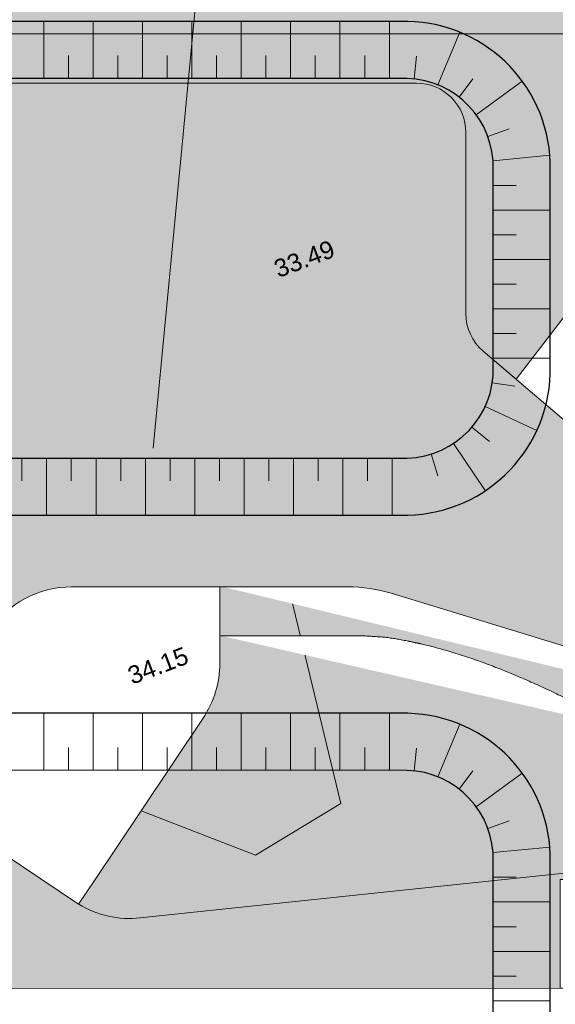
# Model space of a CAD drawing. Header units: metres. Extents: x -5203299 to 2078834, y 245743 to 5817682.
# Tile 71 of 256: x 366343 to 366354, y 5814157 to 5814177. Entities that reach past the tile are written whole.
import ezdxf

# ---------------------------------------------------------------- set-up
doc = ezdxf.new("R2010")
doc.units = ezdxf.units.M
doc.header["$LTSCALE"] = 0.5
doc.linetypes.add('hidden', pattern=[4.995, 2.664, -2.331])
for name, color, linetype, lineweight, true_color in [('01_CS-570-Pflanzung_Ansaat', 7, 'Continuous', 5, 0x7a8e1e), ('01_CS-570-Pflanzung_Strauch', 7, 'Continuous', 9, 0xa3b35b), ('30 -34 Innenwände- 4 Türen_Fenster', 7, 'Continuous', 15, 0x9955ff)]:
    doc.layers.add(name, color=color, linetype=linetype, lineweight=lineweight, true_color=true_color)
for name, color, linetype, lineweight in [('01_CS-570-Pflanzung_extensive Schmuckpflanzung', 7, 'Continuous', 5), ('01_CS-590-Markierung Mulde', 255, 'Continuous', 9), ('30 -39 Baustelle- Fläche', 7, 'Continuous', 15), ('99.02_Vermesserplan-Höhe SWP', 7, 'Continuous', 18), ('99.02_Vermesserplan-Linie Zaun', 7, 'Continuous', 18), ('CS_Baustelleneinrichtung-Erdmieten', 7, 'Continuous', 9), ('Keine', 7, 'Continuous', 9)]:
    doc.layers.add(name, color=color, linetype=linetype, lineweight=lineweight)
doc.styles.add('Arial', font='arial.ttf')

# ---------------------------------------------------------------- blocks, each defined once
blk = doc.blocks.new('_25-01-10_187 KRA_CS_LP4_Außenanlagenplan (3D)')
at = {"layer": '01_CS-570-Pflanzung_Ansaat', "linetype": 'Continuous', "lineweight": 0}
h = blk.add_hatch(color=64, dxfattribs=at)
edge = h.paths.add_edge_path()
edge.add_line((366344.553, 5814159.851), (366345.486, 5814161.243))
edge.add_line((366345.486, 5814161.243), (366347.802, 5814160.341))
edge.add_line((366347.802, 5814160.341), (366349.532, 5814161.391))
edge.add_line((366349.532, 5814161.391), (366348.47, 5814165.778))
edge.add_line((366348.47, 5814165.778), (366344.08, 5814165.778))
edge.add_arc((366344.08, 5814163.778), 2, 90, 146.1962)
edge.add_line((366342.418, 5814164.891), (366339.226, 5814160.124))
edge.add_arc((366337.564, 5814161.237), 2, 253.5396, 326.1962, ccw=False)
edge.add_line((366336.998, 5814159.319), (366327.368, 5814162.164))
edge.add_line((366327.368, 5814162.164), (366328.324, 5814165.577))
edge.add_arc((366327.361, 5814165.847), 1, 344.3477, 434.3478)
edge.add_line((366327.631, 5814166.81), (366322.869, 5814168.144))
edge.add_line((366322.869, 5814168.144), (366323.653, 5814175.723))
edge.add_arc((366325.046, 5814175.579), 1.4, 163.3984, 174.0948, ccw=False)
edge.add_line((366323.704, 5814175.979), (366351.062, 5814175.979))
edge.add_arc((366351.062, 5814174.979), 1, 0, 90, ccw=False)
edge.add_line((366352.062, 5814174.979), (366352.062, 5814171.312))
edge.add_arc((366353.062, 5814171.312), 1, 180, 229.6122)
edge.add_line((366352.414, 5814170.551), (366357.229, 5814166.454))
edge.add_arc((366358.525, 5814167.978), 2, 229.6122, 270)
edge.add_line((366358.525, 5814165.978), (366367.975, 5814165.978))
edge.add_line((366367.975, 5814165.978), (366367.975, 5814160.32))
edge.add_line((366367.975, 5814160.32), (366361.39, 5814162.333))
edge.add_arc((366360.805, 5814160.421), 2, 73.0015, 144.0665)
edge.add_line((366359.185, 5814161.595), (366358.865, 5814161.153))
edge.add_arc((366357.246, 5814162.327), 2, 276.0306, 324.0665, ccw=False)
edge.add_line((366357.456, 5814160.338), (366345.47, 5814159.071))
edge.add_arc((366345.26, 5814161.06), 2, 238.7408, 276.0306, ccw=False)
edge.add_line((366344.222, 5814159.351), (366344.22, 5814159.352))
edge.add_line((366344.22, 5814159.352), (366344.553, 5814159.851))
at = {"layer": '01_CS-570-Pflanzung_extensive Schmuckpflanzung', "linetype": 'Continuous', "lineweight": 0}
h = blk.add_hatch(color=7, dxfattribs=at)
edge = h.paths.add_edge_path()
edge.add_line((366362.846, 5814176.19), (366362.846, 5814175.99))
edge.add_line((366362.846, 5814175.99), (366364.934, 5814175.99))
edge.add_arc((366364.934, 5814174.39), 1.6, 0, 90, ccw=False)
edge.add_line((366366.534, 5814174.39), (366366.534, 5814165.978))
edge.add_line((366366.534, 5814165.978), (366367.975, 5814165.978))
edge.add_line((366367.975, 5814165.978), (366367.975, 5814176.979))
edge.add_line((366367.975, 5814176.979), (366324.931, 5814176.979))
edge.add_line((366324.931, 5814176.979), (366324.931, 5814176.974))
edge.add_arc((366325.046, 5814175.579), 1.4, 94.7074, 163.3985)
edge.add_line((366323.704, 5814175.979), (366351.062, 5814175.979))
edge.add_arc((366351.062, 5814174.979), 1, 0, 90, ccw=False)
edge.add_line((366352.062, 5814174.979), (366352.062, 5814171.312))
edge.add_arc((366353.062, 5814171.312), 1, 180, 229.6122)
edge.add_line((366352.414, 5814170.551), (366353.083, 5814169.982))
edge.add_line((366353.083, 5814169.982), (366356.394, 5814174.297))
edge.add_line((366356.394, 5814174.297), (366356.242, 5814174.413))
edge.add_line((366356.242, 5814174.413), (366357.156, 5814175.603))
edge.add_arc((366358.346, 5814174.69), 1.5, 90, 142.5039, ccw=False)
edge.add_line((366358.346, 5814176.19), (366362.846, 5814176.19))
h = blk.add_hatch(color=7, dxfattribs=at)
edge = h.paths.add_edge_path()
edge.add_line((366362.846, 5814176.19), (366362.846, 5814175.99))
edge.add_line((366362.846, 5814175.99), (366364.934, 5814175.99))
edge.add_arc((366364.934, 5814174.39), 1.6, 0, 90, ccw=False)
edge.add_line((366366.534, 5814174.39), (366366.534, 5814165.978))
edge.add_line((366366.534, 5814165.978), (366367.975, 5814165.978))
edge.add_line((366367.975, 5814165.978), (366367.975, 5814176.979))
edge.add_line((366367.975, 5814176.979), (366324.931, 5814176.979))
edge.add_line((366324.931, 5814176.979), (366324.931, 5814176.974))
edge.add_arc((366325.046, 5814175.579), 1.4, 94.7074, 163.3985)
edge.add_line((366323.704, 5814175.979), (366351.062, 5814175.979))
edge.add_arc((366351.062, 5814174.979), 1, 0, 90, ccw=False)
edge.add_line((366352.062, 5814174.979), (366352.062, 5814171.312))
edge.add_arc((366353.062, 5814171.312), 1, 180, 229.6122)
edge.add_line((366352.414, 5814170.551), (366353.083, 5814169.982))
edge.add_line((366353.083, 5814169.982), (366356.394, 5814174.297))
edge.add_line((366356.394, 5814174.297), (366356.242, 5814174.413))
edge.add_line((366356.242, 5814174.413), (366357.156, 5814175.603))
edge.add_arc((366358.346, 5814174.69), 1.5, 90, 142.5039, ccw=False)
edge.add_line((366358.346, 5814176.19), (366362.846, 5814176.19))
at = {"layer": '01_CS-570-Pflanzung_Strauch', "linetype": 'Continuous', "lineweight": 0}
h = blk.add_hatch(color=73, dxfattribs=at)
edge = h.paths.add_edge_path()
edge.add_line((366322.67, 5814158.068), (366322.67, 5814157.646))
edge.add_line((366322.67, 5814157.646), (366365.975, 5814157.648))
edge.add_line((366365.975, 5814157.648), (366353.975, 5814157.648))
edge.add_line((366353.975, 5814157.648), (366353.975, 5814159.848))
edge.add_line((366353.975, 5814159.848), (366365.975, 5814159.848))
edge.add_line((366365.975, 5814159.848), (366365.975, 5814157.648))
edge.add_line((366365.975, 5814157.648), (366367.975, 5814157.648))
edge.add_line((366367.975, 5814157.648), (366367.975, 5814160.32))
edge.add_line((366367.975, 5814160.32), (366361.39, 5814162.333))
edge.add_arc((366360.805, 5814160.421), 2, 73.0015, 144.0665)
edge.add_line((366359.185, 5814161.595), (366358.865, 5814161.153))
edge.add_arc((366357.246, 5814162.327), 2, 276.0306, 324.0665, ccw=False)
edge.add_line((366357.456, 5814160.338), (366345.47, 5814159.071))
edge.add_arc((366345.26, 5814161.06), 2, 238.7408, 276.0306, ccw=False)
edge.add_line((366344.222, 5814159.351), (366344.22, 5814159.352))
edge.add_line((366344.22, 5814159.352), (366340.747, 5814161.677))
edge.add_line((366340.747, 5814161.677), (366340.415, 5814161.9))
edge.add_line((366340.415, 5814161.9), (366339.226, 5814160.124))
edge.add_arc((366337.564, 5814161.237), 2, 253.5396, 326.1962, ccw=False)
edge.add_line((366336.998, 5814159.319), (366327.659, 5814162.078))
edge.add_line((366327.659, 5814162.078), (366327.489, 5814161.503))
edge.add_line((366327.489, 5814161.503), (366323.029, 5814162.82))
edge.add_arc((366323.483, 5814164.355), 1.6, 174.0948, 253.5396, ccw=False)
edge.add_line((366321.891, 5814164.52), (366322.304, 5814168.508))
edge.add_line((366322.304, 5814168.508), (366322.9, 5814168.447))
edge.add_line((366322.9, 5814168.447), (366323.058, 5814169.972))
edge.add_line((366323.058, 5814169.972), (366322.234, 5814170.059))
edge.add_line((366322.234, 5814170.059), (366322.762, 5814175.031))
edge.add_line((366322.762, 5814175.031), (366323.573, 5814174.945))
edge.add_line((366323.573, 5814174.945), (366323.653, 5814175.723))
edge.add_arc((366325.046, 5814175.579), 1.4, 95.5292, 174.0948, ccw=False)
edge.add_line((366324.911, 5814176.972), (366324.911, 5814202.429))
edge.add_line((366324.911, 5814202.429), (366324.077, 5814202.429))
edge.add_line((366324.077, 5814202.429), (366320.17, 5814161.505))
edge.add_line((366320.17, 5814161.505), (366320.17, 5814158.068))
edge.add_line((366320.17, 5814158.068), (366322.67, 5814158.068))
h = blk.add_hatch(color=73, dxfattribs=at)
edge = h.paths.add_edge_path()
edge.add_line((366322.67, 5814158.068), (366322.67, 5814157.646))
edge.add_line((366322.67, 5814157.646), (366365.975, 5814157.648))
edge.add_line((366365.975, 5814157.648), (366353.975, 5814157.648))
edge.add_line((366353.975, 5814157.648), (366353.975, 5814159.848))
edge.add_line((366353.975, 5814159.848), (366365.975, 5814159.848))
edge.add_line((366365.975, 5814159.848), (366365.975, 5814157.648))
edge.add_line((366365.975, 5814157.648), (366367.975, 5814157.648))
edge.add_line((366367.975, 5814157.648), (366367.975, 5814160.32))
edge.add_line((366367.975, 5814160.32), (366361.39, 5814162.333))
edge.add_arc((366360.805, 5814160.421), 2, 73.0015, 144.0665)
edge.add_line((366359.185, 5814161.595), (366358.865, 5814161.153))
edge.add_arc((366357.246, 5814162.327), 2, 276.0306, 324.0665, ccw=False)
edge.add_line((366357.456, 5814160.338), (366345.47, 5814159.071))
edge.add_arc((366345.26, 5814161.06), 2, 238.7408, 276.0306, ccw=False)
edge.add_line((366344.222, 5814159.351), (366344.22, 5814159.352))
edge.add_line((366344.22, 5814159.352), (366340.747, 5814161.677))
edge.add_line((366340.747, 5814161.677), (366340.415, 5814161.9))
edge.add_line((366340.415, 5814161.9), (366339.226, 5814160.124))
edge.add_arc((366337.564, 5814161.237), 2, 253.5396, 326.1962, ccw=False)
edge.add_line((366336.998, 5814159.319), (366327.659, 5814162.078))
edge.add_line((366327.659, 5814162.078), (366327.489, 5814161.503))
edge.add_line((366327.489, 5814161.503), (366323.029, 5814162.82))
edge.add_arc((366323.483, 5814164.355), 1.6, 174.0948, 253.5396, ccw=False)
edge.add_line((366321.891, 5814164.52), (366322.304, 5814168.508))
edge.add_line((366322.304, 5814168.508), (366322.9, 5814168.447))
edge.add_line((366322.9, 5814168.447), (366323.058, 5814169.972))
edge.add_line((366323.058, 5814169.972), (366322.234, 5814170.059))
edge.add_line((366322.234, 5814170.059), (366322.762, 5814175.031))
edge.add_line((366322.762, 5814175.031), (366323.573, 5814174.945))
edge.add_line((366323.573, 5814174.945), (366323.653, 5814175.723))
edge.add_arc((366325.046, 5814175.579), 1.4, 95.5292, 174.0948, ccw=False)
edge.add_line((366324.911, 5814176.972), (366324.911, 5814202.429))
edge.add_line((366324.911, 5814202.429), (366324.077, 5814202.429))
edge.add_line((366324.077, 5814202.429), (366320.17, 5814161.505))
edge.add_line((366320.17, 5814161.505), (366320.17, 5814158.068))
edge.add_line((366320.17, 5814158.068), (366322.67, 5814158.068))
h = blk.add_hatch(color=73, dxfattribs=at)
edge = h.paths.add_edge_path()
edge.add_line((366345.486, 5814161.243), (366346.741, 5814163.119))
edge.add_arc((366345.08, 5814164.231), 2, 326.1961, 360)
edge.add_line((366347.08, 5814164.231), (366347.08, 5814165.778))
edge.add_line((366347.08, 5814165.778), (366348.47, 5814165.778))
edge.add_line((366348.47, 5814165.778), (366349.532, 5814161.391))
edge.add_line((366349.532, 5814161.391), (366347.802, 5814160.341))
edge.add_line((366347.802, 5814160.341), (366345.486, 5814161.243))
at = {"layer": '01_CS-570-Pflanzung_Ansaat', "lineweight": 9, "flags": 128}
blk.add_lwpolyline([(366323.704, 5814175.979), (366351.062, 5814175.979, -0.414214), (366352.062, 5814174.979), (366352.062, 5814171.312, 0.21992), (366352.414, 5814170.551), (366357.229, 5814166.454, 0.178072), (366358.525, 5814165.978), (366367.975, 5814165.978), (366367.975, 5814160.32), (366361.39, 5814162.333, 0.320415), (366359.185, 5814161.595), (366358.865, 5814161.153, -0.21272), (366357.456, 5814160.338), (366345.47, 5814159.071, -0.164158), (366344.222, 5814159.351), (366344.22, 5814159.352), (366344.553, 5814159.851), (366345.486, 5814161.243), (366347.802, 5814160.341), (366349.532, 5814161.391), (366348.47, 5814165.778), (366344.08, 5814165.778, 0.250237), (366342.418, 5814164.891)], format="xyb", dxfattribs=at)
at = {"layer": '01_CS-570-Pflanzung_extensive Schmuckpflanzung', "lineweight": 9, "flags": 128}
blk.add_lwpolyline([(366362.846, 5814176.19), (366362.846, 5814175.99), (366364.934, 5814175.99, -0.414214), (366366.534, 5814174.39), (366366.534, 5814165.978), (366367.975, 5814165.978), (366367.975, 5814176.979), (366324.931, 5814176.979), (366324.931, 5814176.974, 0.309031), (366323.704, 5814175.979), (366351.062, 5814175.979, -0.414214), (366352.062, 5814174.979), (366352.062, 5814171.312, 0.21992), (366352.414, 5814170.551), (366353.083, 5814169.982), (366356.394, 5814174.297), (366356.242, 5814174.413), (366357.156, 5814175.603, -0.233185), (366358.346, 5814176.19)], format="xyb", close=True, dxfattribs=at)
blk.add_lwpolyline([(366362.846, 5814176.19), (366362.846, 5814175.99), (366364.934, 5814175.99, -0.414214), (366366.534, 5814174.39), (366366.534, 5814165.978), (366367.975, 5814165.978), (366367.975, 5814176.979), (366324.931, 5814176.979), (366324.931, 5814176.974, 0.309031), (366323.704, 5814175.979), (366351.062, 5814175.979, -0.414214), (366352.062, 5814174.979), (366352.062, 5814171.312, 0.21992), (366352.414, 5814170.551), (366353.083, 5814169.982), (366356.394, 5814174.297), (366356.242, 5814174.413), (366357.156, 5814175.603, -0.233185), (366358.346, 5814176.19)], format="xyb", close=True, dxfattribs=at)
at = {"layer": '01_CS-570-Pflanzung_Strauch', "lineweight": 9, "flags": 128}
blk.add_lwpolyline([(366322.67, 5814157.646), (366365.975, 5814157.648), (366353.975, 5814157.648), (366353.975, 5814159.848), (366365.975, 5814159.848), (366365.975, 5814157.648), (366367.975, 5814157.648), (366367.975, 5814160.32), (366361.39, 5814162.333, 0.320415), (366359.185, 5814161.595), (366358.865, 5814161.153, -0.21272), (366357.456, 5814160.338), (366345.47, 5814159.071, -0.164158), (366344.222, 5814159.351), (366344.22, 5814159.352), (366340.747, 5814161.677)], format="xyb", dxfattribs=at)
blk.add_lwpolyline([(366322.67, 5814157.646), (366365.975, 5814157.648), (366353.975, 5814157.648), (366353.975, 5814159.848), (366365.975, 5814159.848), (366365.975, 5814157.648), (366367.975, 5814157.648), (366367.975, 5814160.32), (366361.39, 5814162.333, 0.320415), (366359.185, 5814161.595), (366358.865, 5814161.153, -0.21272), (366357.456, 5814160.338), (366345.47, 5814159.071, -0.164158), (366344.222, 5814159.351), (366344.22, 5814159.352), (366340.747, 5814161.677)], format="xyb", dxfattribs=at)
blk.add_lwpolyline([(366345.486, 5814161.243), (366346.741, 5814163.119, 0.148576), (366347.08, 5814164.231), (366347.08, 5814165.778), (366348.47, 5814165.778), (366349.532, 5814161.391), (366347.802, 5814160.341)], format="xyb", close=True, dxfattribs=at)
at = {"color": 255, "lineweight": 9}
blk.add_wipeout([(366367.975, 5814160.007), (366367.374, 5814160.154), (366367.148, 5814160.198), (366366.921, 5814160.241), (366366.695, 5814160.284), (366366.469, 5814160.328), (366366.242, 5814160.371), (366366.016, 5814160.415), (366365.79, 5814160.458), (366365.563, 5814160.501), (366365.344, 5814160.543), (366365.138, 5814160.583), (366364.946, 5814160.62), (366364.767, 5814160.654), (366364.602, 5814160.685), (366364.451, 5814160.714), (366364.314, 5814160.741), (366364.19, 5814160.764), (366364.08, 5814160.785), (366363.983, 5814160.804), (366363.9, 5814160.82), (366363.831, 5814160.833), (366363.775, 5814160.843), (366363.734, 5814160.851), (366363.705, 5814160.856), (366363.691, 5814160.859), (366363.678, 5814160.861), (366363.654, 5814160.864), (366363.62, 5814160.868), (366363.576, 5814160.874), (366363.52, 5814160.881), (366363.455, 5814160.89), (366363.378, 5814160.9), (366363.291, 5814160.911), (366363.194, 5814160.923), (366363.086, 5814160.937), (366362.967, 5814160.952), (366362.838, 5814160.969), (366362.698, 5814160.987), (366362.548, 5814161.006), (366362.387, 5814161.026), (366362.215, 5814161.048), (366362.039, 5814161.071), (366361.862, 5814161.093), (366361.685, 5814161.116), (366361.508, 5814161.138), (366361.332, 5814161.161), (366361.155, 5814161.184), (366360.978, 5814161.206), (366360.801, 5814161.229), (366360.084, 5814161.284), (366359.396, 5814161.37), (366358.738, 5814161.488), (366358.109, 5814161.635), (366357.509, 5814161.814), (366356.938, 5814162.024), (366356.396, 5814162.264), (366355.884, 5814162.535), (366355.094, 5814162.99), (366354.336, 5814163.394), (366353.608, 5814163.748), (366352.911, 5814164.051), (366352.244, 5814164.303), (366351.607, 5814164.505), (366351.002, 5814164.657), (366350.427, 5814164.757), (366350.402, 5814164.759), (366350.378, 5814164.76), (366350.354, 5814164.762), (366350.329, 5814164.764), (366350.305, 5814164.765), (366350.281, 5814164.767), (366350.256, 5814164.768), (366350.232, 5814164.77), (366350.208, 5814164.772), (366350.186, 5814164.773), (366350.164, 5814164.774), (366350.143, 5814164.776), (366350.123, 5814164.777), (366350.104, 5814164.778), (366350.087, 5814164.779), (366350.07, 5814164.781), (366350.054, 5814164.782), (366350.04, 5814164.783), (366350.026, 5814164.783), (366350.013, 5814164.784), (366350.001, 5814164.785), (366349.991, 5814164.785), (366349.981, 5814164.786), (366349.972, 5814164.786), (366349.959, 5814164.786), (366349.935, 5814164.786), (366349.901, 5814164.787), (366349.856, 5814164.787), (366349.801, 5814164.787), (366349.735, 5814164.787), (366349.659, 5814164.787), (366349.573, 5814164.787), (366349.476, 5814164.787), (366349.369, 5814164.787), (366349.251, 5814164.787), (366349.123, 5814164.787), (366348.984, 5814164.787), (366348.835, 5814164.787), (366348.675, 5814164.787), (366348.505, 5814164.787), (366348.33, 5814164.787), (366348.155, 5814164.787), (366347.98, 5814164.787), (366347.805, 5814164.787), (366347.63, 5814164.787), (366347.454, 5814164.787), (366347.279, 5814164.787), (366347.104, 5814164.787)], dxfattribs=at).dxf.layer = '01_CS-590-Markierung Mulde'
at = {"layer": '01_CS-590-Markierung Mulde', "lineweight": 9}
blk.add_open_spline([(366367.975, 5814160.007), (366367.674, 5814160.081), (366367.374, 5814160.154), (366365.782, 5814160.459), (366363.722, 5814160.854), (366363.66, 5814160.864), (366362.046, 5814161.07), (366360.801, 5814161.229), (366357.875, 5814161.389), (366355.884, 5814162.535), (366352.666, 5814164.456), (366350.427, 5814164.757), (366350.248, 5814164.769), (366350.005, 5814164.785), (366349.94, 5814164.787), (366348.338, 5814164.787), (366347.104, 5814164.787)], degree=2, knots=[0, 0, 0, 0.019573, 0.019573, 0.122165, 0.152322, 0.182478, 0.28424, 0.28424, 0.521865, 0.521865, 0.909446, 0.909446, 0.940093, 0.951257, 0.962421, 1, 1, 1], dxfattribs=at)
at = {"color": 255, "lineweight": 9}
blk.add_wipeout([(366361.39, 5814162.333), (366350.549, 5814165.647), (366350.442, 5814165.678), (366350.334, 5814165.704), (366350.225, 5814165.727), (366350.116, 5814165.745), (366350.005, 5814165.76), (366349.894, 5814165.77), (366349.783, 5814165.776), (366349.672, 5814165.778), (366347.14, 5814165.778)], dxfattribs=at).dxf.layer = '01_CS-590-Markierung Mulde'
at = {"layer": '01_CS-590-Markierung Mulde', "lineweight": 9, "flags": 128}
blk.add_lwpolyline([(366361.39, 5814162.333), (366350.549, 5814165.647, 0.074306), (366349.672, 5814165.778), (366347.14, 5814165.778)], format="xyb", dxfattribs=at)
blk = doc.blocks.new('_23-07-06_Massenplan_TB_Weiterführende Schule (3D)')
at = {"layer": '99.02_Vermesserplan-Linie Zaun', "color": 7, "linetype": 'Continuous', "lineweight": 18}
blk.add_line((-247.071, -37.121), (-245.866, -24.474), dxfattribs=at)
at = {"layer": '99.02_Vermesserplan-Höhe SWP', "color": 7, "char_height": 0.36, "rotation": 20.7002, "line_spacing_factor": 0.251004, "style": 'Arial'}
for s, insert, attachment_point in [('33.49', (-244.665, -33.34), 1), ('34.15', (-246.45, -41.133), 3)]:
    blk.add_mtext(s, dxfattribs=dict(at, insert=insert, attachment_point=attachment_point))
blk = doc.blocks.new('Gruppe-991')
at = {"layer": '30 -39 Baustelle- Fläche', "linetype": 'Continuous', "lineweight": 0, "transparency": 33554485}
blk.add_hatch(color=181, dxfattribs=at).paths.add_polyline_path([(-267.414, -28.728), (-222.442, -28.728), (-222.279, -48.449), (-191.697, -48.422), (-191.725, -1.649), (-212.258, -1.667), (-212.245, -6.715), (-222.472, -6.682), (-222.468, -1.681), (-267.439, -1.732)])
at = {"layer": '30 -39 Baustelle- Fläche', "color": 190, "linetype": 'hidden', "lineweight": 18, "transparency": 33554521, "flags": 128}
blk.add_lwpolyline([(-267.414, -28.728), (-222.442, -28.728), (-222.279, -48.449), (-191.697, -48.422), (-191.725, -1.649), (-212.258, -1.667), (-212.245, -6.715), (-222.472, -6.682), (-222.468, -1.681), (-267.439, -1.732)], close=True, dxfattribs=at)
blk = doc.blocks.new('Gruppe-1059')
at = {"layer": 'Keine', "color": 253, "linetype": 'Continuous', "lineweight": 9, "transparency": 33554585}
for p, q in [((-249.289, -43.647), (-249.289, -42.492)), ((-248.289, -43.647), (-248.289, -42.492)), ((-247.289, -43.647), (-247.289, -42.492)), ((-246.289, -43.647), (-246.289, -42.492)), ((-245.289, -43.647), (-245.289, -42.492)), ((-244.289, -43.647), (-244.289, -42.492)), ((-243.289, -43.647), (-243.289, -42.492)), ((-242.289, -43.647), (-242.289, -42.492)), ((-241.307, -43.778), (-240.861, -42.713)), ((-248.789, -43.647), (-248.789, -43.185)), ((-247.789, -43.647), (-247.789, -43.185)), ((-246.789, -43.647), (-246.789, -43.185)), ((-245.789, -43.647), (-245.789, -43.185)), ((-244.789, -43.647), (-244.789, -43.185)), ((-243.789, -43.647), (-243.789, -43.185)), ((-242.789, -43.647), (-242.789, -43.185)), ((-241.79, -43.657), (-241.743, -43.197)), ((-240.875, -44.028), (-240.599, -43.657)), ((-240.529, -44.386), (-239.6, -43.701)), ((-240.295, -44.826), (-239.86, -44.672)), ((-240.19, -45.313), (-239.04, -45.203)), ((-240.185, -45.813), (-239.724, -45.813)), ((-240.185, -46.313), (-239.031, -46.313)), ((-240.185, -46.813), (-239.724, -46.813)), ((-240.185, -47.313), (-239.031, -47.313)), ((-240.185, -47.813), (-239.724, -47.813)), ((-240.185, -48.313), (-239.031, -48.313))]:
    blk.add_line(p, q, dxfattribs=at)
blk = doc.blocks.new('Gruppe-1060')
at = {"layer": 'CS_Baustelleneinrichtung-Erdmieten', "color": 253, "linetype": 'Continuous', "lineweight": 25, "flags": 128}
for points in [[(-241.918, -52.492, 0.413867), (-239.031, -49.478), (-239.031, -45.505, 0.413867), (-241.918, -42.492), (-266.453, -42.492, 0.413867), (-269.34, -45.505), (-269.34, -49.478, 0.413867), (-266.453, -52.492)], [(-241.932, -51.337, 0.413769), (-240.185, -49.492), (-240.185, -45.492, 0.41377), (-241.932, -43.647), (-266.439, -43.646, 0.413769), (-268.185, -45.492), (-268.185, -49.492, 0.41377), (-266.439, -51.337)]]:
    blk.add_lwpolyline(points, format="xyb", close=True, dxfattribs=at)
at = {"layer": 'Keine', "color": 253, "transparency": 33554585}
blk.add_blockref('Gruppe-1059', (0, 0), dxfattribs=at)
blk = doc.blocks.new('Gruppe-1061')
at = {"layer": 'Keine', "color": 253, "linetype": 'Continuous', "lineweight": 9, "transparency": 33554585}
for p, q in [((-249.289, -29.632), (-249.289, -28.477)), ((-248.289, -29.632), (-248.289, -28.477)), ((-247.289, -29.632), (-247.289, -28.477)), ((-246.289, -29.632), (-246.289, -28.477)), ((-245.289, -29.632), (-245.289, -28.477)), ((-244.289, -29.632), (-244.289, -28.477)), ((-243.289, -29.632), (-243.289, -28.477)), ((-242.289, -29.632), (-242.289, -28.477)), ((-241.307, -29.764), (-240.861, -28.699)), ((-248.789, -29.632), (-248.789, -29.17)), ((-247.789, -29.632), (-247.789, -29.17)), ((-246.789, -29.632), (-246.789, -29.17)), ((-245.789, -29.632), (-245.789, -29.17)), ((-244.789, -29.632), (-244.789, -29.17)), ((-243.789, -29.632), (-243.789, -29.17)), ((-242.789, -29.632), (-242.789, -29.17)), ((-241.79, -29.642), (-241.743, -29.183)), ((-240.875, -30.013), (-240.599, -29.643)), ((-240.529, -30.372), (-239.6, -29.687)), ((-240.295, -30.812), (-239.86, -30.657)), ((-240.19, -31.299), (-239.04, -31.188)), ((-240.185, -31.799), (-239.724, -31.799)), ((-240.185, -32.299), (-239.031, -32.299)), ((-240.185, -32.799), (-239.724, -32.799)), ((-240.185, -33.299), (-239.031, -33.299)), ((-240.185, -33.799), (-239.724, -33.799)), ((-240.185, -34.299), (-239.031, -34.299)), ((-240.185, -34.799), (-239.724, -34.799)), ((-240.185, -35.299), (-239.031, -35.299)), ((-240.206, -35.798), (-239.749, -35.864)), ((-240.349, -36.275), (-239.304, -36.766)), ((-240.617, -36.695), (-240.259, -36.987)), ((-240.991, -37.025), (-240.346, -37.982)), ((-241.441, -37.239), (-241.305, -37.681)), ((-249.73, -37.323), (-249.73, -37.785)), ((-249.23, -37.323), (-249.23, -38.477)), ((-248.73, -37.323), (-248.73, -37.785)), ((-248.23, -37.323), (-248.23, -38.477)), ((-247.73, -37.323), (-247.73, -37.785)), ((-247.23, -37.323), (-247.23, -38.477)), ((-246.73, -37.323), (-246.73, -37.785)), ((-246.23, -37.323), (-246.23, -38.477)), ((-245.73, -37.323), (-245.73, -37.785)), ((-245.23, -37.323), (-245.23, -38.477)), ((-244.73, -37.323), (-244.73, -37.785)), ((-244.23, -37.323), (-244.23, -38.477)), ((-243.73, -37.323), (-243.73, -37.785)), ((-243.23, -37.323), (-243.23, -38.477)), ((-242.73, -37.323), (-242.73, -37.785)), ((-242.23, -37.323), (-242.23, -38.477))]:
    blk.add_line(p, q, dxfattribs=at)
blk = doc.blocks.new('Gruppe-1062')
at = {"layer": 'CS_Baustelleneinrichtung-Erdmieten', "color": 253, "linetype": 'Continuous', "lineweight": 25, "flags": 128}
for points in [[(-241.918, -38.477, 0.413867), (-239.031, -35.464), (-239.031, -31.491, 0.413867), (-241.918, -28.477), (-266.453, -28.477, 0.413867), (-269.34, -31.491), (-269.34, -35.464, 0.413867), (-266.453, -38.477)], [(-241.932, -37.323, 0.413769), (-240.185, -35.477), (-240.185, -31.477, 0.41377), (-241.932, -29.632), (-266.439, -29.632, 0.413769), (-268.185, -31.477), (-268.185, -35.477, 0.41377), (-266.439, -37.323)]]:
    blk.add_lwpolyline(points, format="xyb", close=True, dxfattribs=at)
at = {"layer": 'Keine', "color": 253, "transparency": 33554585}
blk.add_blockref('Gruppe-1061', (0, 0), dxfattribs=at)
blk = doc.blocks.new('Gruppe-1065')
at = {"layer": '30 -39 Baustelle- Fläche', "color": 253}
for name in ['Gruppe-1062', 'Gruppe-1060']:
    blk.add_blockref(name, (0, 0), dxfattribs=at)
blk = doc.blocks.new('_BE Phase 2 (3D)')
at = {"layer": '30 -39 Baustelle- Fläche', "color": 190}
blk.add_blockref('Gruppe-991', (0, 0), dxfattribs=at)
at = {"layer": '30 -39 Baustelle- Fläche', "color": 7}
blk.add_blockref('Gruppe-1065', (0, 0), dxfattribs=at)

msp = doc.modelspace()

# ---------------------------------------------------------------- block references
at = {"layer": '30 -34 Innenwände- 4 Türen_Fenster', "color": 1}
msp.add_blockref('_25-01-10_187 KRA_CS_LP4_Außenanlagenplan (3D)', (0, 0), dxfattribs=at)

# ---------------------------------------------------------------- next in the draw order: block references
at = {"layer": 'Keine', "color": 1}
msp.add_blockref('_23-07-06_Massenplan_TB_Weiterführende Schule (3D)', (366592.803, 5814205.708), dxfattribs=at)

# ---------------------------------------------------------------- next in the draw order: block references
msp.add_blockref('_BE Phase 2 (3D)', (366592.803, 5814205.708), dxfattribs=at)

doc.saveas('drawing.dxf')
